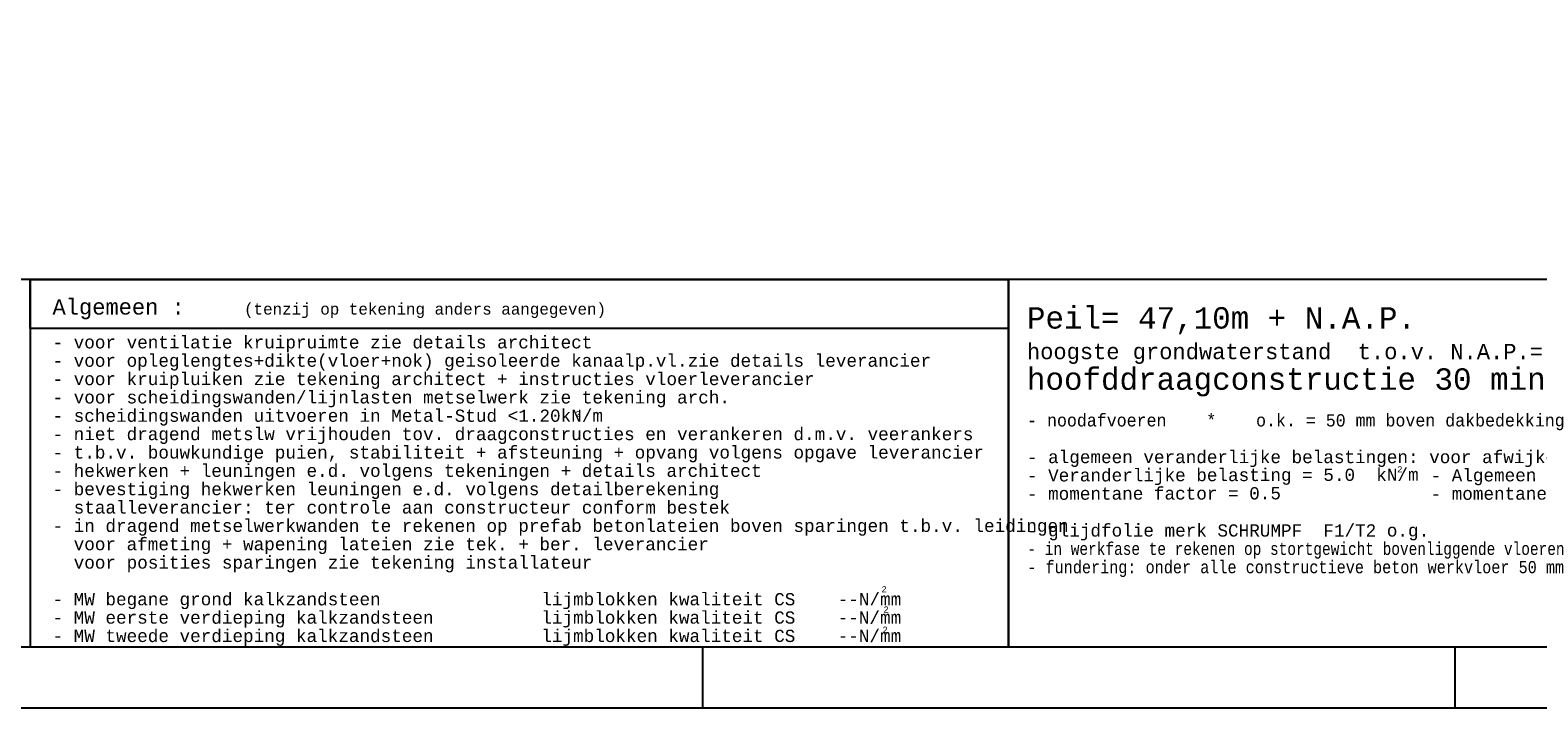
# Model space of a CAD drawing. Extents: x 2 to 87, y -108 to 11.
# Tile 63 of 256: x 34 to 58, y -108 to -97. Entities that reach past the tile are written whole.
import ezdxf

# ---------------------------------------------------------------- set-up
doc = ezdxf.new("R2010")
doc.units = 0
doc.header["$MEASUREMENT"] = 0
doc.layers.add('1', color=7, linetype='CONTINUOUS')
doc.styles.add('MONOTXT', font='MONOTXT', dxfattribs={"height": 0.2})

msp = doc.modelspace()

# ---------------------------------------------------------------- linework, layer by layer
at = {"layer": '1', "color": 2, "linetype": 'Continuous'}
for p, q in [((65.0762, -100.7855), (3.4762, -100.7855)), ((56.8762, -106.7855), (56.8762, -107.7855))]:
    msp.add_line(p, q, dxfattribs=at)
at = {"layer": '1', "color": 7, "linetype": 'Continuous'}
for p, q in [((44.5762, -107.7855), (44.5762, -106.7855)), ((2.4762, -107.7855), (86.5762, -107.7855))]:
    msp.add_line(p, q, dxfattribs=at)
msp.add_lwpolyline([(85.5762, 10.0145), (3.4762, 10.0145), (3.4762, -106.7855), (85.5762, -106.7855)], close=True, dxfattribs=at)
at = {"layer": '1', "color": 2, "linetype": 'Continuous'}
for points in [[(33.577, -106.7849), (49.5772, -106.7855), (49.5774, -100.7855), (33.5772, -100.7849)], [(33.5772, -100.7855), (49.5772, -100.7855), (49.5772, -101.5861), (33.5772, -101.5861)], [(49.5772, -106.7855), (65.5762, -106.7855), (65.5762, -100.7855), (49.5772, -100.7855)]]:
    msp.add_lwpolyline(points, close=True, dxfattribs=at)

# ---------------------------------------------------------------- texts
at = {"layer": '1', "color": 2, "linetype": 'Continuous', "style": 'MONOTXT'}
for s, height, p in [('Algemeen : ', 0.25, (33.9428, -101.3565)), ('Peil= 47,10m + N.A.P.', 0.35, (49.8772, -101.5855)), ('hoogste grondwaterstand  t.o.v. N.A.P.=      + N.A.P.', 0.25, (49.8772, -102.0855)), ('hoofddraagconstructie 30 min. brandwerend', 0.35, (49.8772, -102.5855))]:
    msp.add_text(s, height=height, dxfattribs=at).set_placement(p)
at = {"layer": '1', "color": 7, "linetype": 'Continuous', "style": 'MONOTXT'}
for s, height, p in [('(tenzij op tekening anders aangegeven)', 0.18, (37.0748, -101.3565)), ('- voor ventilatie kruipruimte zie details architect', 0.2, (33.9428, -101.9095)), ('- voor opleglengtes+dikte(vloer+nok) geisoleerde kanaalp.vl.zie details leverancier', 0.2, (33.9428, -102.2095)), ('- voor kruipluiken zie tekening architect + instructies vloerleverancier', 0.2, (33.9428, -102.5095)), ('- voor scheidingswanden/lijnlasten metselwerk zie tekening arch.', 0.2, (33.9428, -102.8095)), ('- scheidingswanden uitvoeren in Metal-Stud <1.20kN/m', 0.2, (33.9428, -103.1095)), ('2', 0.1, (42.493, -103.0333)), ('- noodafvoeren    *    o.k. = 50 mm boven dakbedekking', 0.2, (49.8772, -103.1855)), ('- niet dragend metslw vrijhouden tov. draagconstructies en verankeren d.m.v. veerankers', 0.2, (33.9428, -103.4095)), ('- t.b.v. bouwkundige puien, stabiliteit + afsteuning + opvang volgens opgave leverancier ', 0.2, (33.9428, -103.7095)), ('- hekwerken + leuningen e.d. volgens tekeningen + details architect', 0.2, (33.9428, -104.0095)), ('- algemeen veranderlijke belastingen: voor afwijkende belastingen zie plattegrond', 0.2, (49.8772, -103.7855)), ('2', 0.1, (55.9322, -103.9355)), ('- bevestiging hekwerken leuningen e.d. volgens detailberekening', 0.2, (33.9428, -104.3095)), ('  staalleverancier: ter controle aan constructeur conform bestek', 0.2, (33.9428, -104.6095)), ('- in dragend metselwerkwanden te rekenen op prefab betonlateien boven sparingen t.b.v. leidingen', 0.2, (33.9428, -104.9095)), ('- glijdfolie merk SCHRUMPF  F1/T2 o.g.', 0.2, (49.8772, -104.9855)), ('  voor afmeting + wapening lateien zie tek. + ber. leverancier', 0.2, (33.9428, -105.2095)), ('- in werkfase te rekenen op stortgewicht bovenliggende vloeren', 0.2, (49.8772, -105.2855)), ('  voor posities sparingen zie tekening installateur', 0.2, (33.9428, -105.5095)), ('- fundering: onder alle constructieve beton werkvloer 50 mm', 0.2, (49.8772, -105.5855)), ('- MW begane grond kalkzandsteen                                ', 0.2, (33.9428, -106.1095)), ('lijmblokken kwaliteit CS    --N/mm', 0.2, (41.9358, -106.1095)), ('2', 0.1, (47.4994, -105.8965)), ('- MW eerste verdieping kalkzandsteen                          ', 0.2, (33.9428, -106.4095)), ('lijmblokken kwaliteit CS    --N/mm', 0.2, (41.9358, -106.4095)), ('2', 0.1, (47.5324, -106.2277)), ('- MW tweede verdieping kalkzandsteen ', 0.2, (33.9428, -106.7095)), ('lijmblokken kwaliteit CS    --N/mm', 0.2, (41.9358, -106.7095)), ('2', 0.1, (47.5158, -106.5585))]:
    msp.add_text(s, height=height, dxfattribs=at).set_placement(p)
for s, p in [('- Veranderlijke belasting = 5.0  kN/m', (49.8772, -104.0855)), ('- Algemeen toegankelijke ruimten = 3.0  kN/m', (56.4772, -104.0855)), ('- momentane factor = 0.5 ', (49.8772, -104.3855)), ('- momentane factor = 0.5 ', (56.4772, -104.3855))]:
    msp.add_text(s, height=0.2, rotation=0.1078, dxfattribs=at).set_placement(p)

doc.saveas('drawing.dxf')
